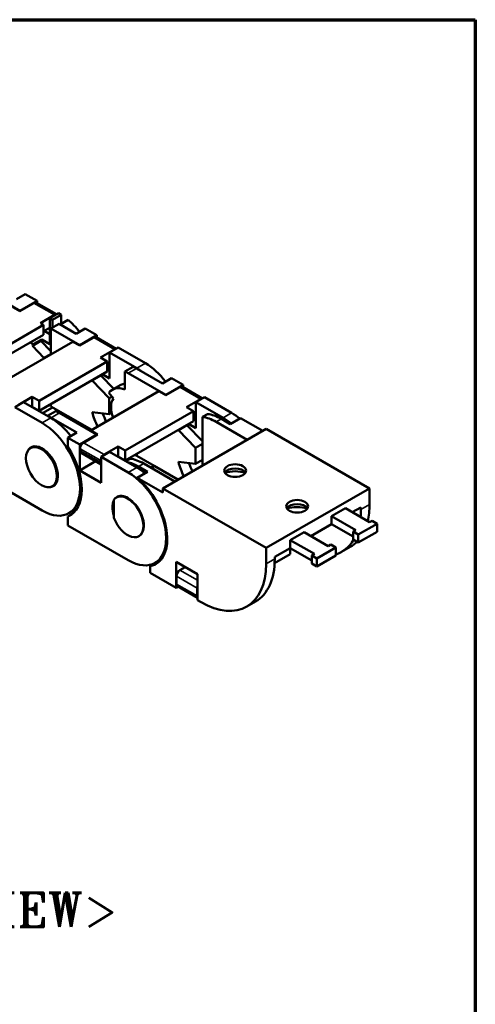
# Model space of a CAD drawing. Header units: millimetres. Extents: x 10 to 410, y -332 to 439.
# Tile 10 of 11: x 363 to 410, y 186 to 287. Entities that reach past the tile are written whole.
import ezdxf

# ---------------------------------------------------------------- set-up
doc = ezdxf.new("R2010")
doc.units = ezdxf.units.MM
doc.layers.get('0').update_dxf_attribs({"lineweight": 25})
for name, color, linetype, lineweight in [('경계(ISO)', 7, 'Continuous', 70), ('기호(ISO)', 7, 'Continuous', 25), ('외형선(ISO)', 7, 'Continuous', 50), ('좁은 외형선(ISO)', 4, 'Continuous', 35)]:
    doc.layers.add(name, color=color, linetype=linetype, lineweight=lineweight)
doc.styles.add('한신 주석 텍스트', font='RomanT.shx')

# ---------------------------------------------------------------- blocks, each defined once
blk = doc.blocks.new('경계 도면틀')
at = {"layer": '경계(ISO)'}
for p, q in [((230, 287), (410, 287)), ((410, 287), (410, 10))]:
    blk.add_line(p, q, dxfattribs=at)

msp = doc.modelspace()

# ---------------------------------------------------------------- linework, layer by layer
at = {"layer": '외형선(ISO)'}
for p, q in [((363.26, 257.156), (359.406, 259.375)), ((362.906, 258.337), (363.826, 258.866)), ((363.826, 258.866), (365.028, 258.174)), ((362.553, 257.522), (363.26, 257.115)), ((365.028, 258.174), (363.26, 257.156)), ((363.26, 257.115), (364.71, 257.95)), ((367.012, 256.792), (364.959, 257.974)), ((365.028, 257.935), (365.028, 258.174)), ((363.26, 257.156), (363.26, 257.115)), ((366.831, 256.728), (365.381, 255.894)), ((366.336, 256.403), (367.22, 256.912)), ((367.505, 256.747), (366.621, 256.239)), ((367.22, 256.912), (367.505, 256.747)), ((367.505, 255.813), (367.505, 256.747)), ((365.702, 255.709), (358.701, 251.678)), ((365.381, 255.894), (365.702, 255.709)), ((365.702, 254.687), (365.702, 255.709)), ((366.336, 253.746), (366.336, 256.403)), ((366.621, 256.239), (366.336, 256.403)), ((366.444, 255.322), (367.293, 255.811)), ((366.621, 256.239), (366.621, 255.424)), ((367.293, 255.811), (369.05, 254.799)), ((367.397, 255.751), (368.212, 256.22)), ((359.553, 251.147), (365.702, 254.687)), ((366.336, 255.421), (365.702, 255.056)), ((366.336, 254.764), (365.765, 255.092)), ((369.404, 253.618), (366.444, 255.322)), ((366.444, 252.687), (366.444, 255.322)), ((369.05, 254.799), (369.969, 255.328)), ((371.171, 254.636), (369.404, 253.618)), ((369.969, 255.328), (371.171, 254.636)), ((373.156, 253.254), (371.103, 254.436)), ((371.171, 254.397), (371.171, 254.636)), ((368.697, 253.984), (361.696, 249.953)), ((364.317, 253.89), (364.619, 253.716)), ((364.546, 253.554), (365.43, 254.063)), ((364.546, 253.554), (365.737, 252.313)), ((364.619, 253.716), (365.503, 254.225)), ((366.444, 253.006), (365.43, 254.063)), ((365.503, 254.225), (366.336, 253.746)), ((368.697, 253.984), (369.404, 253.577)), ((369.404, 253.577), (370.853, 254.412)), ((369.404, 253.618), (369.404, 253.577)), ((366.444, 252.72), (365.737, 252.313)), ((372.975, 253.19), (371.525, 252.356)), ((372.48, 252.865), (373.364, 253.374)), ((372.48, 250.208), (372.48, 252.865)), ((375.273, 251.256), (372.48, 252.865)), ((373.364, 253.374), (376.157, 251.765)), ((372.232, 251.948), (365.232, 247.917)), ((365.737, 252.313), (365.737, 252.28)), ((371.525, 252.356), (372.232, 251.948)), ((372.232, 251.948), (372.232, 250.926)), ((372.48, 251.883), (372.232, 251.741)), ((374.035, 250.932), (374.884, 251.421)), ((372.232, 250.926), (365.232, 246.895)), ((370.69, 250.016), (371.574, 250.525)), ((372.9, 249.143), (371.574, 250.525)), ((371.732, 250.638), (372.48, 250.208)), ((372.48, 251.226), (372.232, 251.368)), ((374.035, 250.932), (374.035, 249.08)), ((378.243, 248.528), (374.389, 250.747)), ((375.237, 251.236), (377.889, 249.709)), ((370.69, 250.016), (372.444, 248.188)), ((372.767, 249.067), (373.615, 249.556)), ((377.889, 249.709), (378.808, 250.238)), ((380.01, 249.546), (378.243, 248.528)), ((378.808, 250.238), (380.01, 249.546)), ((380.01, 249.307), (380.01, 249.546)), ((377.535, 248.894), (370.535, 244.863)), ((372.858, 248.154), (372.399, 248.725)), ((377.535, 248.894), (378.243, 248.487)), ((378.243, 248.487), (379.692, 249.322)), ((378.243, 248.528), (378.243, 248.487)), ((381.995, 248.164), (379.942, 249.347)), ((363.641, 247.775), (362.757, 247.266)), ((363.075, 247.49), (364.525, 248.324)), ((366.434, 246.166), (363.641, 247.775)), ((364.525, 248.324), (364.525, 247.302)), ((364.525, 248.324), (365.232, 247.917)), ((365.232, 247.917), (365.232, 246.895)), ((366.444, 247.351), (366.444, 247.593)), ((368.202, 246.339), (366.444, 247.351)), ((372.444, 248.188), (372.708, 248.34)), ((372.444, 248.188), (372.444, 246.553)), ((381.813, 248.1), (380.364, 247.266)), ((381.318, 247.775), (382.202, 248.284)), ((381.318, 245.118), (381.318, 247.775)), ((384.112, 246.166), (381.318, 247.775)), ((382.202, 248.284), (384.995, 246.675)), ((362.757, 247.266), (365.55, 245.657)), ((364.493, 247.284), (364.525, 247.302)), ((364.525, 247.302), (365.232, 246.895)), ((364.633, 247.203), (364.665, 247.222)), ((364.794, 247.147), (364.762, 247.129)), ((365.59, 246.652), (366.624, 247.247)), ((366.964, 246.86), (366.116, 246.372)), ((366.116, 246.372), (366.116, 246.349)), ((371.171, 244.456), (367.318, 246.675)), ((368.202, 246.339), (368.052, 246.253)), ((370.65, 244.929), (368.202, 246.339)), ((372.444, 246.553), (370.69, 246.745)), ((372.444, 246.553), (372.684, 246.691)), ((381.071, 246.858), (374.071, 242.827)), ((380.364, 247.266), (381.071, 246.858)), ((381.071, 246.858), (381.071, 245.837)), ((381.318, 246.793), (381.071, 246.651)), ((382.525, 246.569), (381.994, 246.263)), ((366.469, 246.187), (369.121, 244.66)), ((381.071, 245.837), (374.071, 241.805)), ((379.529, 244.926), (380.413, 245.435)), ((381.994, 243.787), (380.413, 245.435)), ((380.571, 245.548), (381.318, 245.118)), ((381.318, 246.136), (381.071, 246.278)), ((381.994, 246.263), (381.994, 241.279)), ((383.408, 245.757), (386.589, 243.925)), ((384.853, 245.536), (383.939, 246.062)), ((385.914, 246.146), (384.853, 245.536)), ((388.18, 244.841), (385.914, 246.146)), ((369.121, 244.66), (368.202, 244.13)), ((369.404, 243.438), (371.171, 244.456)), ((371.242, 244.456), (369.793, 243.621)), ((370.535, 244.863), (371.242, 244.456)), ((370.535, 244.863), (370.535, 244.822)), ((371.171, 244.456), (371.171, 244.415)), ((388.535, 245.046), (377.928, 238.938)), ((379.529, 244.926), (381.283, 243.098)), ((399.142, 238.938), (388.535, 245.046)), ((368.202, 244.13), (369.404, 243.438)), ((368.202, 244.13), (368.202, 243.197)), ((369.404, 240.781), (369.404, 243.438)), ((381.283, 243.098), (381.994, 243.508)), ((364.666, 243.248), (364.356, 243.07)), ((369.439, 243.009), (369.439, 242.805)), ((369.543, 242.575), (371.596, 241.393)), ((372.48, 242.685), (371.596, 242.176)), ((371.914, 242.4), (373.364, 243.234)), ((375.273, 241.076), (372.48, 242.685)), ((373.364, 243.234), (373.364, 242.212)), ((373.364, 243.234), (374.071, 242.827)), ((374.071, 242.827), (374.071, 241.805)), ((375.069, 242.38), (375.273, 242.263)), ((375.273, 242.267), (375.273, 242.498)), ((381.283, 243.098), (381.283, 241.463)), ((371.031, 241.718), (369.404, 240.781)), ((371.56, 241.787), (371.56, 241.583)), ((371.596, 242.176), (374.389, 240.567)), ((371.596, 242.176), (371.596, 239.519)), ((373.332, 242.194), (373.364, 242.212)), ((373.364, 242.212), (374.071, 241.805)), ((374.57, 241.988), (374.13, 241.734)), ((377.04, 241.249), (375.273, 242.267)), ((375.984, 241.481), (379.164, 239.65)), ((381.283, 241.463), (379.529, 241.656)), ((381.283, 241.463), (381.994, 241.872)), ((371.596, 239.519), (369.404, 240.781)), ((376.368, 240.649), (375.307, 240.038)), ((375.453, 241.176), (376.368, 240.649)), ((377.04, 241.249), (376.714, 241.061)), ((379.491, 239.838), (377.04, 241.249)), ((365.55, 236.664), (359.363, 240.227)), ((366.912, 239.349), (366.602, 239.17)), ((377.928, 238.529), (375.307, 240.038)), ((388.535, 232.83), (377.928, 238.938)), ((377.928, 238.938), (377.928, 238.529)), ((388.535, 232.83), (399.142, 238.938)), ((399.142, 237.303), (399.142, 238.938)), ((372.908, 237.771), (372.908, 235.914)), ((373.311, 238.1), (373.174, 238.021)), ((368.622, 236.312), (368.202, 236.07)), ((369.135, 236.878), (368.295, 236.395)), ((368.963, 236.779), (369.038, 236.736)), ((396.667, 236.899), (395.252, 236.085)), ((399.142, 235.474), (396.667, 236.899)), ((398.258, 236.998), (397.377, 236.491)), ((398.258, 236.794), (398.258, 236.998)), ((368.202, 236.07), (368.202, 235.137)), ((395.252, 235.267), (393.134, 234.047)), ((395.252, 236.085), (395.252, 235.267)), ((395.252, 236.085), (397.727, 234.66)), ((395.252, 235.267), (397.462, 233.995)), ((397.993, 234.202), (399.937, 235.322)), ((399.407, 235.627), (399.142, 235.474)), ((399.937, 235.322), (399.407, 235.627)), ((399.937, 234.504), (399.937, 235.322)), ((374.389, 231.574), (368.202, 235.137)), ((392.424, 234.456), (391.01, 233.642)), ((392.424, 234.456), (394.899, 233.031)), ((397.727, 234.66), (397.462, 234.507)), ((397.462, 233.69), (397.462, 234.507)), ((397.462, 234.507), (397.993, 234.202)), ((397.993, 233.384), (399.937, 234.504)), ((375.541, 234.075), (375.47, 234.035)), ((391.01, 233.642), (391.01, 232.824)), ((393.485, 232.217), (391.01, 233.642)), ((397.462, 233.69), (397.993, 233.384)), ((397.993, 233.384), (397.993, 234.202)), ((388.535, 231.195), (388.535, 232.83)), ((391.01, 232.824), (389.419, 231.908)), ((393.22, 231.552), (391.01, 232.824)), ((391.01, 232.183), (391.01, 232.824)), ((393.22, 232.064), (393.485, 232.217)), ((395.694, 232.878), (393.75, 231.759)), ((394.899, 233.031), (395.164, 233.184)), ((395.164, 233.184), (395.694, 232.878)), ((395.694, 232.061), (395.694, 232.878)), ((397.165, 232.939), (396.281, 232.43)), ((376.65, 230.957), (377.68, 231.55)), ((377.116, 231.225), (377.054, 231.261)), ((377.792, 231.684), (377.134, 231.305)), ((379.307, 228.742), (379.307, 231.399)), ((379.307, 231.399), (381.499, 230.137)), ((391.01, 232.183), (389.408, 231.26)), ((389.419, 231.908), (389.419, 231.704)), ((393.22, 231.246), (393.22, 232.064)), ((393.75, 231.759), (393.22, 232.064)), ((393.75, 230.941), (393.22, 231.246)), ((395.694, 232.061), (393.75, 230.941)), ((393.75, 230.941), (393.75, 231.759)), ((376.65, 230.272), (376.65, 230.957)), ((379.307, 228.742), (376.65, 230.272)), ((380.23, 230.868), (379.696, 230.56)), ((380.226, 230.87), (380.226, 230.866)), ((379.343, 229.13), (379.343, 229.948)), ((381.499, 230.137), (381.499, 227.48)), ((379.515, 228.861), (379.307, 228.742)), ((381.499, 227.719), (379.447, 228.901)), ((381.464, 227.909), (381.464, 228.726)), ((381.817, 227.296), (381.499, 227.48)), ((387.442, 227.34), (386.558, 226.831))]:
    msp.add_line(p, q, dxfattribs=at)
for centre, major_axis, ratio, start_param, end_param in [((364.71, 257.541), (0.25, 0.433), 0.5780931, 0, 0.7834645), ((366.831, 256.32), (0.25, 0.433), 0.5780931, 0.333324, 0.7834645), ((367.318, 252.359), (2.745, -4.766), 0.5780931, 1.8000879, 2.1261798), ((370.853, 254.003), (0.25, 0.433), 0.5780931, 0, 0.7834645), ((368.245, 249.789), (-2.795, 4.853), 0.5780931, 0.3738658, 0.4221247), ((369.129, 250.298), (-2.795, 4.853), 0.5780931, 0.3738658, 0.4221247), ((372.975, 252.782), (0.25, 0.433), 0.5780931, 0.333324, 0.7834645), ((375.237, 246.739), (2.745, -4.766), 0.5780931, 2.3581282, 2.449163), ((376.157, 247.269), (2.745, -4.766), 0.5780931, 1.8000879, 2.3581282), ((375.273, 246.76), (-2.795, 4.853), 0.5780931, 0.413415, 0.4221247), ((374.389, 246.251), (-2.745, 4.766), 0.5780931, 5.4997209, 5.5907556), ((375.273, 246.76), (-2.745, 4.766), 0.5780931, 5.3650396, 5.4997209), ((374.389, 246.251), (2.795, -4.853), 0.5780931, 3.5550076, 3.5637173), ((375.237, 246.739), (-1.622, 2.816), 0.5780931, 6.050178, 6.2831853), ((379.692, 248.913), (0.25, 0.433), 0.5780931, 0, 0.7834645), ((374.389, 246.251), (-1.622, 2.816), 0.5780931, 5.6541805, 6.5469184), ((374.389, 246.251), (-1.248, 2.166), 0.5780931, 0.2637331, 1.2783333), ((381.813, 247.692), (0.25, 0.433), 0.5780931, 0.333324, 0.7834645), ((366.469, 241.69), (2.745, -4.766), 0.5780931, 2.3581282, 2.449163), ((367.318, 242.179), (-2.745, 4.766), 0.5780931, 5.4997209, 5.5907556), ((374.389, 246.251), (2.795, -4.853), 0.5780931, 4.2941317, 4.5833204), ((375.273, 246.76), (-2.795, 4.853), 0.5780931, 1.2755044, 1.4417278), ((383.939, 241.566), (-2.745, 4.766), 0.5780931, 5.4997209, 5.8718894), ((384.995, 242.179), (2.745, -4.766), 0.5780931, 2.1433746, 2.3581282), ((365.55, 241.161), (2.745, -4.766), 0.5780931, 5.4997209, 8.6413135), ((366.434, 241.67), (-2.745, 4.766), 0.5780931, 4.9416806, 5.4997209), ((384.112, 241.67), (-2.795, 4.853), 0.5780931, 0.413415, 0.4221247), ((383.408, 241.26), (2.745, -4.766), 0.5780931, 2.3581282, 2.7302967), ((384.112, 241.67), (-2.745, 4.766), 0.5780931, 5.2849672, 5.4997209), ((383.228, 241.161), (2.795, -4.853), 0.5780931, 3.5550076, 3.5637173), ((365.55, 241.161), (-1.148, 1.993), 0.5780931, 2.7506388, 6.6741392), ((369.793, 243.212), (-0.25, -0.433), 0.5780931, 3.9250571, 5.4958534), ((365.55, 241.161), (2.869, -4.983), 0.5780931, 6.2101695, 7.9308649), ((369.793, 243.008), (-0.25, -0.433), 0.5780931, 5.4958534, 6.2831853), ((371.914, 241.991), (0.25, 0.433), 0.5780931, 0.7834645, 1.2336049), ((371.914, 241.991), (0.25, 0.433), 0.5780931, 1.903234, 2.3542608), ((371.914, 241.787), (-0.25, -0.433), 0.5780931, 5.4958534, 5.9468802), ((375.453, 236.679), (2.745, -4.766), 0.5780931, 2.3581282, 2.6602043), ((375.984, 236.985), (2.745, -4.766), 0.5780931, 2.3581282, 2.7302967), ((375.273, 246.76), (2.745, -4.766), 0.5780931, 5.4997209, 5.541611), ((383.228, 241.161), (2.795, -4.853), 0.5780931, 4.2941317, 4.5837942), ((384.112, 241.67), (-2.795, 4.853), 0.5780931, 1.2755044, 1.4422015), ((374.389, 236.071), (2.745, -4.766), 0.5780931, 5.4997209, 8.6413135), ((375.273, 236.58), (-2.745, 4.766), 0.5780931, 5.2849672, 5.4997209), ((385.353, 240.341), (1.125, 0), 0.5758617, 0.3376406, 2.8039521), ((385.353, 239.339), (2.35, 0), 0.5758617, 1.1043277, 2.0372649), ((374.393, 236.068), (2.82, -4.896), 0.5780931, 6.1002739, 8.410372), ((374.322, 236.028), (1.148, -1.993), 0.5780931, 4.4453997, 9.6956347), ((374.389, 236.071), (-1.148, 1.993), 0.5780931, 0.361221, 1.2134428), ((374.389, 236.071), (-1.148, 1.993), 0.5780931, 5.4984892, 6.3421596), ((391.717, 236.676), (1.125, 0), 0.5758617, 0.3376406, 2.8039521), ((392.424, 241.171), (-4.741, 8.233), 0.5780931, 3.6912738, 3.9289245), ((391.717, 235.675), (2.35, 0), 0.5758617, 1.1043277, 2.0372649), ((391.54, 240.662), (4.741, -8.233), 0.5780931, 0.6827926, 0.7873319), ((391.54, 240.662), (4.741, -8.233), 0.5780931, 6.1664527, 6.594045), ((392.424, 241.171), (4.741, -8.233), 0.5780931, 0, 0.156622), ((381.817, 235.063), (4.741, -8.233), 0.5780931, 5.4997209, 7.0705172), ((382.701, 235.572), (4.741, -8.233), 0.5780931, 0, 0.7873319), ((379.696, 230.152), (0.25, 0.433), 0.5780931, 0.7834645, 2.3542608), ((379.696, 229.334), (-0.25, -0.433), 0.5780931, 5.4958534, 6.2831853), ((381.817, 228.93), (-0.25, -0.433), 0.5780931, 5.0448266, 5.4958534), ((381.817, 228.112), (-0.25, -0.433), 0.5780931, 5.4958534, 5.9468802)]:
    msp.add_ellipse(centre, major_axis=major_axis, ratio=ratio, start_param=start_param, end_param=end_param, dxfattribs=at)
for centre, major_axis, ratio in [((365.479, 241.12), (-1.123, 1.95), 0.5780931), ((385.353, 240.77), (-1.125, 0), 0.5758617), ((391.717, 237.105), (-1.125, 0), 0.5758617)]:
    msp.add_ellipse(centre, major_axis=major_axis, ratio=ratio, dxfattribs=at)
at = {"layer": '좁은 외형선(ISO)'}
for p, q in [((366.831, 256.728), (364.71, 257.95)), ((372.975, 253.19), (370.853, 254.412)), ((375.273, 251.256), (376.157, 251.765)), ((374.389, 250.747), (375.237, 251.236)), ((381.813, 248.1), (379.692, 249.322)), ((367.318, 246.675), (366.469, 246.187)), ((384.112, 246.166), (384.995, 246.675)), ((366.434, 246.166), (365.55, 245.657)), ((383.408, 245.757), (383.939, 246.062)), ((371.914, 242.4), (369.793, 243.621)), ((369.439, 243.009), (371.56, 241.787)), ((371.56, 241.583), (369.439, 242.805)), ((375.984, 241.481), (375.453, 241.176)), ((375.273, 241.076), (374.389, 240.567)), ((399.142, 237.303), (398.258, 236.794)), ((389.419, 231.704), (388.535, 231.195)), ((379.696, 230.56), (381.499, 229.522)), ((381.464, 228.726), (379.343, 229.948)), ((379.343, 229.13), (381.464, 227.909))]:
    msp.add_line(p, q, dxfattribs=at)
msp.add_ellipse((374.393, 236.068), major_axis=(1.148, -1.993), ratio=0.5780931, start_param=0, end_param=2.3593599, dxfattribs=at)

# ---------------------------------------------------------------- block references
msp.add_blockref('경계 도면틀', (0, 0))

# ---------------------------------------------------------------- texts
at = {"layer": '기호(ISO)', "color": 2, "insert": (349.555, 195.719), "char_height": 3.5, "width": 63.65749, "attachment_point": 5, "style": '한신 주석 텍스트'}
msp.add_mtext('{<ISOMETRIC VIEW>}', dxfattribs=at)

doc.saveas('drawing.dxf')
